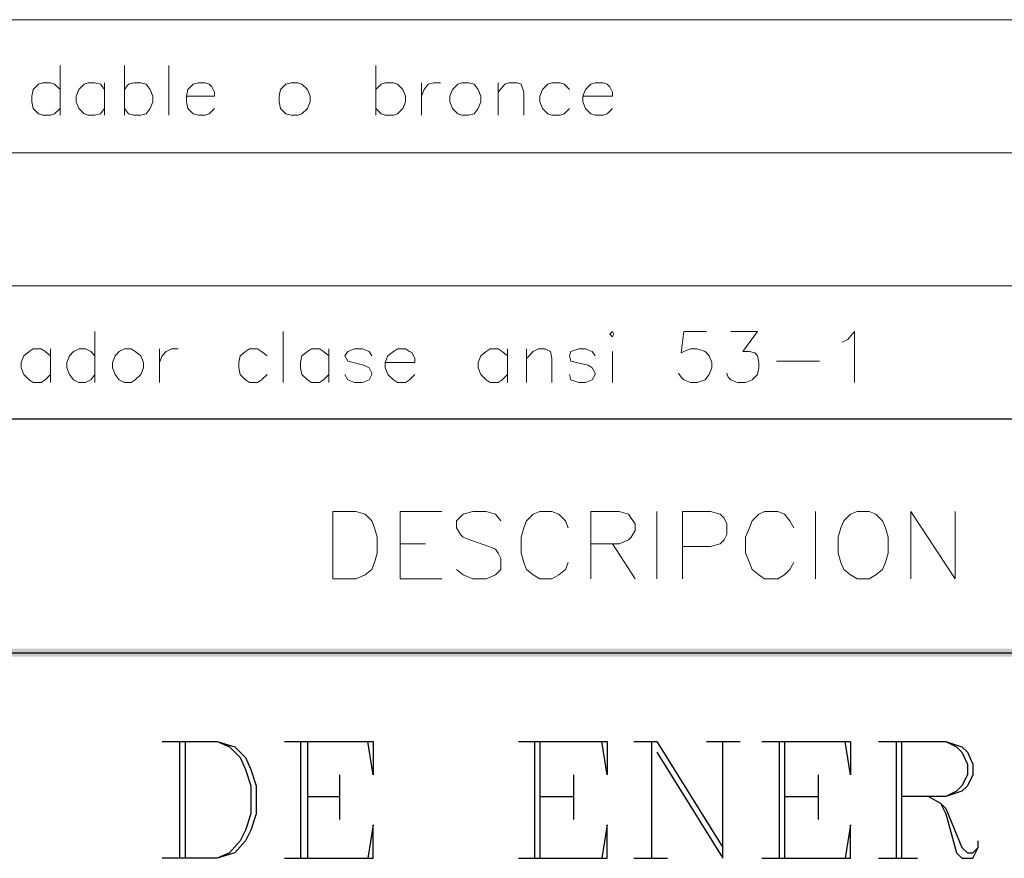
# Model space of a CAD drawing. Header units: millimetres. Extents: x 8 to 202, y 3 to 294.
# Tile 3 of 7: x 95 to 126, y 28 to 55. Entities that reach past the tile are written whole.
import ezdxf

# ---------------------------------------------------------------- set-up
doc = ezdxf.new("R2010")
doc.units = ezdxf.units.MM
doc.layers.add('DGE_CONTORNOS', color=7, linetype='Continuous', lineweight=0)
doc.layers.add('DGE_RELLENO', color=7, linetype='Continuous', lineweight=0)

msp = doc.modelspace()

# ---------------------------------------------------------------- hatches: boundary and pattern name
at = {"layer": 'DGE_RELLENO', "true_color": 0x000000}
for points in [[(23.4527, 34.8263), (23.7067, 34.5723), (201.9723, 34.8263)], [(23.7067, 34.5723), (201.9723, 34.8263), (201.8453, 34.5723)]]:
    msp.add_hatch(color=7, dxfattribs=at).paths.add_polyline_path(points, flags=0)

# ---------------------------------------------------------------- linework, layer by layer
at = {"layer": 'DGE_CONTORNOS', "lineweight": 5}
for points in [[(23.5797, 54.6384), (201.9723, 54.6384)], [(23.5797, 50.4474), (201.9723, 50.4474)], [(23.5797, 46.2564), (201.9723, 46.2564)]]:
    msp.add_lwpolyline(points, dxfattribs=at)
at = {"layer": 'DGE_CONTORNOS', "lineweight": 13}
for points in [[(95.9273, 53.199), (95.9273, 51.6327)], [(97.9593, 53.199), (97.9593, 51.6327)], [(99.3563, 53.199), (99.3563, 51.6327)], [(105.8757, 53.199), (105.8757, 51.6327)], [(95.9273, 52.437), (95.758, 52.6064), (95.631, 52.6487), (95.377, 52.6487), (95.25, 52.6064), (95.0807, 52.437), (95.0383, 52.2254), (95.0383, 52.056), (95.0807, 51.8444), (95.25, 51.675), (95.377, 51.6327), (95.631, 51.6327), (95.758, 51.675), (95.9273, 51.8444)], [(97.3243, 52.437), (97.1973, 52.6064), (97.028, 52.6487), (96.8163, 52.6487), (96.6893, 52.6064), (96.52, 52.437), (96.4353, 52.2254), (96.4353, 52.056), (96.52, 51.8444), (96.6893, 51.675), (96.8163, 51.6327), (97.028, 51.6327), (97.1973, 51.675), (97.3243, 51.8444)], [(97.3243, 52.6487), (97.3243, 51.6327)], [(97.9593, 52.437), (98.0863, 52.6064), (98.2557, 52.6487), (98.4673, 52.6487), (98.6367, 52.6064), (98.7637, 52.437), (98.8483, 52.2254), (98.8483, 52.056), (98.7637, 51.8444), (98.6367, 51.675), (98.4673, 51.6327), (98.2557, 51.6327), (98.0863, 51.675), (97.9593, 51.8444)], [(99.9067, 52.2254), (100.7957, 52.2254), (100.7957, 52.3524), (100.711, 52.5217), (100.6263, 52.6064), (100.4993, 52.6487), (100.2877, 52.6487), (100.1183, 52.6064), (99.949, 52.437), (99.9067, 52.2254), (99.9067, 52.056), (99.949, 51.8444), (100.1183, 51.675), (100.2877, 51.6327), (100.4993, 51.6327), (100.6263, 51.675), (100.7957, 51.8444)], [(103.2087, 52.6487), (103.0393, 52.6064), (102.87, 52.437), (102.8277, 52.2254), (102.8277, 52.056), (102.87, 51.8444), (103.0393, 51.675), (103.2087, 51.6327), (103.4203, 51.6327), (103.5473, 51.675), (103.7167, 51.8444), (103.8013, 52.056), (103.8013, 52.2254), (103.7167, 52.437), (103.5473, 52.6064), (103.4203, 52.6487), (103.2087, 52.6487)], [(105.8757, 52.437), (106.045, 52.6064), (106.172, 52.6487), (106.426, 52.6487), (106.553, 52.6064), (106.7223, 52.437), (106.807, 52.2254), (106.807, 52.056), (106.7223, 51.8444), (106.553, 51.675), (106.426, 51.6327), (106.172, 51.6327), (106.045, 51.675), (105.8757, 51.8444)], [(107.315, 52.6487), (107.315, 51.6327)], [(107.315, 52.2254), (107.3997, 52.437), (107.5267, 52.6064), (107.696, 52.6487), (107.9077, 52.6487)], [(108.585, 52.6487), (108.458, 52.6064), (108.2887, 52.437), (108.204, 52.2254), (108.204, 52.056), (108.2887, 51.8444), (108.458, 51.675), (108.585, 51.6327), (108.7967, 51.6327), (108.966, 51.675), (109.093, 51.8444), (109.1777, 52.056), (109.1777, 52.2254), (109.093, 52.437), (108.966, 52.6064), (108.7967, 52.6487), (108.585, 52.6487)], [(109.728, 52.6487), (109.728, 51.6327)], [(109.728, 52.3524), (109.9397, 52.6064), (110.0667, 52.6487), (110.3207, 52.6487), (110.4477, 52.6064), (110.5323, 52.3524), (110.5323, 51.6327)], [(111.9717, 52.437), (111.8023, 52.6064), (111.6753, 52.6487), (111.4213, 52.6487), (111.2943, 52.6064), (111.125, 52.437), (111.0403, 52.2254), (111.0403, 52.056), (111.125, 51.8444), (111.2943, 51.675), (111.4213, 51.6327), (111.6753, 51.6327), (111.8023, 51.675), (111.9717, 51.8444)], [(112.395, 52.2254), (113.3263, 52.2254), (113.3263, 52.3524), (113.2417, 52.5217), (113.157, 52.6064), (113.03, 52.6487), (112.776, 52.6487), (112.649, 52.6064), (112.4797, 52.437), (112.395, 52.2254), (112.395, 52.056), (112.4797, 51.8444), (112.649, 51.675), (112.776, 51.6327), (113.03, 51.6327), (113.157, 51.675), (113.3263, 51.8444)], [(97.028, 44.817), (97.028, 43.2084)], [(102.9547, 44.817), (102.9547, 43.2084)], [(113.2417, 44.7324), (113.3263, 44.817), (113.3687, 44.7324), (113.3263, 44.6477), (113.2417, 44.7324)], [(116.2897, 44.817), (115.57, 44.817), (115.4853, 44.1397), (115.57, 44.182), (115.7817, 44.2667), (115.9933, 44.2667), (116.2473, 44.182), (116.3743, 44.055), (116.459, 43.8434), (116.459, 43.674), (116.3743, 43.4624), (116.2473, 43.293), (115.9933, 43.2084), (115.7817, 43.2084), (115.57, 43.293), (115.4853, 43.3777), (115.4007, 43.5047)], [(117.0517, 44.817), (117.8983, 44.817), (117.4327, 44.182), (117.6443, 44.182), (117.8137, 44.1397), (117.8983, 44.055), (117.9407, 43.8434), (117.9407, 43.674), (117.8983, 43.4624), (117.729, 43.293), (117.5173, 43.2084), (117.2633, 43.2084), (117.0517, 43.293), (116.967, 43.3777), (116.9247, 43.5047)], [(120.5653, 44.4784), (120.7347, 44.563), (120.9463, 44.817), (120.9463, 43.2084)], [(95.631, 44.055), (95.4617, 44.182), (95.3347, 44.2667), (95.0807, 44.2667), (94.9537, 44.182), (94.7843, 44.055), (94.6997, 43.8434), (94.6997, 43.674), (94.7843, 43.4624), (94.9537, 43.293), (95.0807, 43.2084), (95.3347, 43.2084), (95.4617, 43.293), (95.631, 43.4624)], [(95.631, 44.2667), (95.631, 43.2084)], [(97.028, 44.055), (96.901, 44.182), (96.7317, 44.2667), (96.52, 44.2667), (96.3507, 44.182), (96.2237, 44.055), (96.139, 43.8434), (96.139, 43.674), (96.2237, 43.4624), (96.3507, 43.293), (96.52, 43.2084), (96.7317, 43.2084), (96.901, 43.293), (97.028, 43.4624)], [(97.9593, 44.2667), (97.79, 44.182), (97.663, 44.055), (97.5783, 43.8434), (97.5783, 43.674), (97.663, 43.4624), (97.79, 43.293), (97.9593, 43.2084), (98.171, 43.2084), (98.298, 43.293), (98.4673, 43.4624), (98.552, 43.674), (98.552, 43.8434), (98.4673, 44.055), (98.298, 44.182), (98.171, 44.2667), (97.9593, 44.2667)], [(99.06, 44.2667), (99.06, 43.2084)], [(99.06, 43.8434), (99.1447, 44.055), (99.2717, 44.182), (99.441, 44.2667), (99.6527, 44.2667)], [(102.4467, 44.055), (102.2773, 44.182), (102.1503, 44.2667), (101.8963, 44.2667), (101.7693, 44.182), (101.6, 44.055), (101.5577, 43.8434), (101.5577, 43.674), (101.6, 43.4624), (101.7693, 43.293), (101.8963, 43.2084), (102.1503, 43.2084), (102.2773, 43.293), (102.4467, 43.4624)], [(104.394, 44.055), (104.2247, 44.182), (104.0977, 44.2667), (103.8437, 44.2667), (103.7167, 44.182), (103.5473, 44.055), (103.505, 43.8434), (103.505, 43.674), (103.5473, 43.4624), (103.7167, 43.293), (103.8437, 43.2084), (104.0977, 43.2084), (104.2247, 43.293), (104.394, 43.4624)], [(104.394, 44.2667), (104.394, 43.2084)], [(105.7487, 44.055), (105.664, 44.182), (105.4523, 44.2667), (105.1983, 44.2667), (104.9867, 44.182), (104.902, 44.055), (104.9867, 43.8857), (105.156, 43.8434), (105.4947, 43.7587), (105.664, 43.674), (105.7487, 43.5047), (105.7487, 43.4624), (105.664, 43.293), (105.4523, 43.2084), (105.1983, 43.2084), (104.9867, 43.293), (104.902, 43.4624)], [(106.172, 43.8434), (107.1033, 43.8434), (107.1033, 43.9704), (107.0187, 44.1397), (106.934, 44.182), (106.807, 44.2667), (106.553, 44.2667), (106.426, 44.182), (106.2567, 44.055), (106.172, 43.8434), (106.172, 43.674), (106.2567, 43.4624), (106.426, 43.293), (106.553, 43.2084), (106.807, 43.2084), (106.934, 43.293), (107.1033, 43.4624)], [(110.0243, 44.055), (109.855, 44.182), (109.728, 44.2667), (109.474, 44.2667), (109.347, 44.182), (109.1777, 44.055), (109.093, 43.8434), (109.093, 43.674), (109.1777, 43.4624), (109.347, 43.293), (109.474, 43.2084), (109.728, 43.2084), (109.855, 43.293), (110.0243, 43.4624)], [(110.0243, 44.2667), (110.0243, 43.2084)], [(110.617, 44.2667), (110.617, 43.2084)], [(110.617, 43.9704), (110.8287, 44.182), (110.998, 44.2667), (111.2097, 44.2667), (111.379, 44.182), (111.4213, 43.9704), (111.4213, 43.2084)], [(112.776, 44.055), (112.6913, 44.182), (112.4797, 44.2667), (112.268, 44.2667), (112.014, 44.182), (111.9717, 44.055), (112.014, 43.8857), (112.1833, 43.8434), (112.5643, 43.7587), (112.6913, 43.674), (112.776, 43.5047), (112.776, 43.4624), (112.6913, 43.293), (112.4797, 43.2084), (112.268, 43.2084), (112.014, 43.293), (111.9717, 43.4624)], [(113.3263, 44.182), (113.3263, 43.2084)], [(118.491, 43.8857), (119.8457, 43.8857)], [(104.521, 37.0276), (104.521, 39.1443), (105.2407, 39.1443), (105.537, 39.0596), (105.7487, 38.848), (105.8333, 38.6363), (105.918, 38.34), (105.918, 37.832), (105.8333, 37.5356), (105.7487, 37.3239), (105.537, 37.1546), (105.2407, 37.0276), (104.521, 37.0276)], [(106.6377, 37.0276), (106.6377, 39.1443), (107.95, 39.1443)], [(109.8127, 38.848), (109.6433, 39.0596), (109.347, 39.1443), (108.9237, 39.1443), (108.6273, 39.0596), (108.4157, 38.848), (108.4157, 38.6363), (108.5427, 38.4246), (108.6273, 38.34), (108.839, 38.2553), (109.4317, 38.0436), (109.6433, 37.9589), (109.728, 37.832), (109.8127, 37.6626), (109.8127, 37.3239), (109.6433, 37.1546), (109.347, 37.0276), (108.9237, 37.0276), (108.6273, 37.1546), (108.4157, 37.3239)], [(111.9293, 38.6363), (111.8447, 38.848), (111.633, 39.0596), (111.4213, 39.1443), (111.0403, 39.1443), (110.8287, 39.0596), (110.617, 38.848), (110.5323, 38.6363), (110.4477, 38.34), (110.4477, 37.832), (110.5323, 37.5356), (110.617, 37.3239), (110.8287, 37.1546), (111.0403, 37.0276), (111.4213, 37.0276), (111.633, 37.1546), (111.8447, 37.3239), (111.9293, 37.5356)], [(112.649, 37.0276), (112.649, 39.1443), (113.538, 39.1443), (113.8343, 39.0596), (113.919, 38.9326), (114.046, 38.7633), (114.046, 38.5516), (113.919, 38.34), (113.8343, 38.2553), (113.538, 38.1283), (112.649, 38.1283)], [(114.7233, 39.1443), (114.7233, 37.0276)], [(115.5277, 37.0276), (115.5277, 39.1443), (116.4167, 39.1443), (116.713, 39.0596), (116.84, 38.9326), (116.9247, 38.7633), (116.9247, 38.4246), (116.84, 38.2553), (116.713, 38.1283), (116.4167, 38.0436), (115.5277, 38.0436)], [(119.0413, 38.6363), (118.9143, 38.848), (118.745, 39.0596), (118.5333, 39.1443), (118.11, 39.1443), (117.9407, 39.0596), (117.729, 38.848), (117.6443, 38.6363), (117.5173, 38.34), (117.5173, 37.832), (117.6443, 37.5356), (117.729, 37.3239), (117.9407, 37.1546), (118.11, 37.0276), (118.5333, 37.0276), (118.745, 37.1546), (118.9143, 37.3239), (119.0413, 37.5356)], [(119.7187, 39.1443), (119.7187, 37.0276)], [(121.031, 39.1443), (120.8193, 39.0596), (120.6077, 38.848), (120.523, 38.6363), (120.4383, 38.34), (120.4383, 37.832), (120.523, 37.5356), (120.6077, 37.3239), (120.8193, 37.1546), (121.031, 37.0276), (121.412, 37.0276), (121.6237, 37.1546), (121.8353, 37.3239), (121.92, 37.5356), (122.0047, 37.832), (122.0047, 38.34), (121.92, 38.6363), (121.8353, 38.848), (121.6237, 39.0596), (121.412, 39.1443), (121.031, 39.1443)], [(122.7243, 37.0276), (122.7243, 39.1443), (124.1213, 37.0276), (124.1213, 39.1443)], [(106.6377, 38.1283), (107.442, 38.1283)], [(113.3263, 38.1283), (114.046, 37.0276)], [(106.6377, 37.0276), (107.95, 37.0276)]]:
    msp.add_lwpolyline(points, dxfattribs=at)
at = {"layer": 'DGE_CONTORNOS', "lineweight": 25}
for points in [[(23.5797, 42.0653), (201.9723, 42.0653)], [(23.5797, 34.6993), (201.9723, 34.6993)], [(99.1447, 31.9053), (100.8803, 31.9053), (101.4307, 31.7359), (101.7693, 31.3973), (101.9387, 31.0163), (102.108, 30.5083), (102.108, 29.6193), (101.9387, 29.1113), (101.7693, 28.7726), (101.4307, 28.3916), (100.8803, 28.2223), (99.1447, 28.2223)], [(99.695, 31.9053), (99.695, 28.2223)], [(99.8643, 31.9053), (99.8643, 28.2223)], [(100.8803, 31.9053), (101.2613, 31.7359), (101.6, 31.3973), (101.7693, 31.0163), (101.9387, 30.5083), (101.9387, 29.6193), (101.7693, 29.1113), (101.6, 28.7726), (101.2613, 28.3916), (100.8803, 28.2223)], [(102.997, 31.9053), (105.791, 31.9053), (105.791, 30.847), (105.6217, 31.9053)], [(103.505, 31.9053), (103.505, 28.2223)], [(103.7167, 31.9053), (103.7167, 28.2223)], [(110.363, 31.9053), (113.157, 31.9053), (113.157, 30.847), (112.9877, 31.9053)], [(110.871, 31.9053), (110.871, 28.2223)], [(111.0403, 31.9053), (111.0403, 28.2223)], [(114.0037, 31.9053), (114.7233, 31.9053)], [(114.554, 31.9053), (114.554, 28.2223)], [(114.7233, 31.9053), (116.7977, 28.5609)], [(114.7233, 31.5666), (116.7977, 28.2223), (116.7977, 31.9053)], [(116.2897, 31.9053), (117.348, 31.9053)], [(118.0253, 31.9053), (120.8193, 31.9053), (120.8193, 30.847), (120.65, 31.9053)], [(118.5757, 31.9053), (118.5757, 28.2223)], [(118.745, 31.9053), (118.745, 28.2223)], [(121.7083, 31.9053), (123.825, 31.9053), (124.333, 31.7359), (124.5023, 31.5666), (124.6717, 31.1856), (124.6717, 30.847), (124.5023, 30.5083), (124.333, 30.339), (123.825, 30.1696), (122.428, 30.1696)], [(122.2587, 31.9053), (122.2587, 28.2223)], [(122.428, 31.9053), (122.428, 28.2223)], [(123.825, 31.9053), (124.1637, 31.7359), (124.333, 31.5666), (124.5023, 31.1856), (124.5023, 30.847), (124.333, 30.5083), (124.1637, 30.339), (123.825, 30.1696)], [(104.7327, 30.847), (104.7327, 29.4499)], [(112.0987, 30.847), (112.0987, 29.4499)], [(119.8033, 30.847), (119.8033, 29.4499)], [(103.7167, 30.1696), (104.7327, 30.1696)], [(111.0403, 30.1696), (112.0987, 30.1696)], [(118.745, 30.1696), (119.8033, 30.1696)], [(123.2747, 30.1696), (123.6557, 29.9579), (123.825, 29.7886), (124.333, 28.5609), (124.5023, 28.3916), (124.6717, 28.3916), (124.841, 28.5609)], [(123.6557, 29.9579), (123.825, 29.6193), (124.1637, 28.3916), (124.333, 28.2223), (124.6717, 28.2223), (124.841, 28.5609), (124.841, 28.7726)], [(102.997, 28.2223), (105.791, 28.2223), (105.791, 29.2806), (105.6217, 28.2223)], [(110.363, 28.2223), (113.157, 28.2223), (113.157, 29.2806), (112.9877, 28.2223)], [(118.0253, 28.2223), (120.8193, 28.2223), (120.8193, 29.2806), (120.65, 28.2223)], [(114.0037, 28.2223), (115.062, 28.2223)], [(121.7083, 28.2223), (122.936, 28.2223)]]:
    msp.add_lwpolyline(points, dxfattribs=at)

doc.saveas('drawing.dxf')
